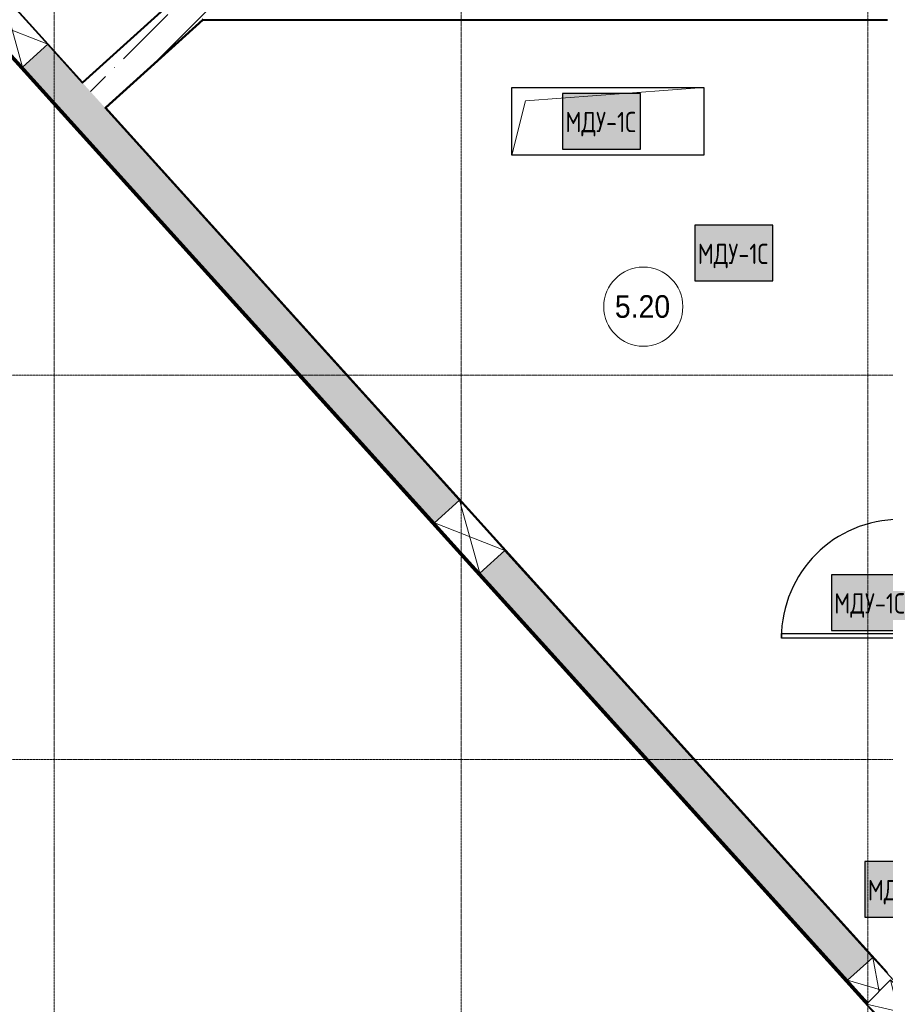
# Model space of a CAD drawing. Header units: millimetres. Extents: x -135639 to 224623, y -383017 to -59102.
# Tile 248 of 256: x 41907 to 49568, y -179588 to -170874. Entities that reach past the tile are written whole.
import ezdxf

# ---------------------------------------------------------------- set-up
doc = ezdxf.new("R2010")
doc.units = ezdxf.units.MM
doc.linetypes.add('Линия сетки', pattern=[25, 20, -2.5, 0, -2.5])
for name, color, linetype, lineweight in [('A-000-M_MASS', 7, 'Continuous', 18), ('A-010-A_ROOM', 7, 'Continuous', 20), ('A-200-M_WALL', 7, 'Continuous', 18), ('A-200-M_WALL_EXT', 7, 'Continuous', 18), ('A-200-M_WALL_INT', 7, 'Continuous', 18), ('A-200-M_WALL_PAT', 7, 'Continuous', 40), ('A-314-M_WINDOW', 7, 'Continuous', 18), ('A-314-M_WINDOW_OPEN', 7, 'Continuous', 18), ('A-325-M_DOOR', 7, 'Continuous', 18), ('A-325-M_DOOR__FRAME', 7, 'Continuous', 30), ('A-325-M_DOOR_PANEL', 7, 'Continuous', 30), ('Z-030-M_GRID', 7, 'Continuous', 9), ('Z-060-M_DETAIL', 7, 'Continuous', 18), ('Арматура воздуховодов', 7, 'Continuous', 18), ('ОС', 5, 'Continuous', 25)]:
    doc.layers.add(name, color=color, linetype=linetype, lineweight=lineweight)
doc.layers.add('ССПС', color=5, linetype='Continuous')
doc.styles.add('1111', font='isocpeur.ttf')
doc.styles.add('Arial_2', font='arial.ttf', dxfattribs={"width": 0.9, "height": 400})
pattern_1 = [(45, (0, 0), (-314.309, 314.309), []), (45, (314.3, 0), (-314.309, 314.309), [555.625, -111.125, 3.353, -107.772])]

# ---------------------------------------------------------------- blocks, each defined once
blk = doc.blocks.new('101_Дверь_Однопольная - _ПЧ_Мет_1000х2000_Тех помещения_EI60_Пр-4553806-B1_-7_650_')
at = {"layer": 'A-325-M_DOOR', "color": 253, "lineweight": 30, "true_color": 0xaaaaaa}
for p, q in [((-600, 15), (-585, 15)), ((-600, -100), (-600, 15)), ((-585, 15), (-585, -100)), ((585, -100), (585, 15)), ((585, 15), (600, 15)), ((600, 15), (600, -100)), ((-585, -100), (-600, -100)), ((600, -100), (585, -100))]:
    blk.add_line(p, q, dxfattribs=at)
at = {"layer": 'A-325-M_DOOR__FRAME', "color": 253, "true_color": 0xaaaaaa}
for p, q in [((-585, 15), (-525, 15)), ((-585, -100), (-585, 15)), ((-525, 15), (-525, -25)), ((525, 15), (585, 15)), ((525, -25), (525, 15)), ((585, 15), (585, -100)), ((-525, -25), (-515, -25)), ((-515, -25), (-515, -100)), ((515, -25), (525, -25)), ((515, -100), (515, -25)), ((-515, -100), (-585, -100)), ((585, -100), (515, -100))]:
    blk.add_line(p, q, dxfattribs=at)
at = {"layer": 'A-325-M_DOOR_PANEL', "color": 253, "true_color": 0xaaaaaa}
for p, q in [((-525, 1065), (-485, 1065)), ((-525, 15), (-525, 1065)), ((-485, 1065), (-485, 15)), ((-485, 15), (-525, 15))]:
    blk.add_line(p, q, dxfattribs=at)
blk.add_arc((-525, 15), 1050, 0, 90, dxfattribs=at)
blk = doc.blocks.new('135_SLK_GD_AR_rvt-1-B1_-7_650_')
at = {"layer": 'A-200-M_WALL_INT', "color": 253, "lineweight": 40, "true_color": 0xaaaaaa}
for p, q in [((50599.2, 21392.6), (47553.5, 24763.3)), ((50599.1, 21389.8), (51477, 22183)), ((51475, 22183.9), (50599.2, 21392.6)), ((51661, 21945), (50803.9, 21170.5)), ((50807.2, 21166.8), (51668.5, 21945)), ((51666.6, 21950), (51661, 21945)), ((51668.5, 21945), (56528.4, 21945)), ((56528.4, 21945), (56651.6, 21945)), ((56651.6, 21945), (57725, 21945)), ((50292.1, 21729.5), (50597.7, 21391.2)), ((50597.7, 21391.2), (50599.1, 21389.8)), ((50803.9, 21170.5), (50800.2, 21167.2)), ((50800.2, 21167.2), (53936.5, 17696.2)), ((57725, 13510.8), (50807.2, 21166.8)), ((54338.7, 17251), (57594.1, 13648.2))]:
    blk.add_line(p, q, dxfattribs=at)
at = {"layer": 'A-325-M_DOOR', "color": 253, "lineweight": 18, "true_color": 0xaaaaaa, "rotation": 89.99999999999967}
blk.add_blockref('101_Дверь_Однопольная - _ПЧ_Мет_1000х2000_Тех помещения_EI60_Пр-4553806-B1_-7_650_', (57850, 17000), dxfattribs=at)
blk = doc.blocks.new('231_Отверстие прямоуг _Окно_Стена_-Без выреза - Отв_КР для раскоса-1914492-B1_-7_650_')
at = {"layer": 'A-314-M_WINDOW_OPEN', "color": 253, "true_color": 0xaaaaaa}
for p, q in [((-175, 151), (425, 151)), ((425, 151), (-175, 151)), ((425, -151), (-175, -151)), ((-175, -151), (425, -151))]:
    blk.add_line(p, q, dxfattribs=at)
at = {"layer": 'A-314-M_WINDOW_OPEN', "color": 253, "lineweight": 9, "true_color": 0xaaaaaa}
for p, q in [((387.5, 151), (-175, 151)), ((425, 151), (387.5, 151)), ((-175, -151), (-137.5, -151)), ((-137.5, -151), (425, -151))]:
    blk.add_line(p, q, dxfattribs=at)
at = {"layer": 'Z-060-M_DETAIL', "color": 253, "true_color": 0xaaaaaa}
for p, q in [((-175, 150), (-175, -150)), ((425, 150), (-175, 150)), ((425, 150), (-175, -150)), ((-175, 150), (425, -150)), ((425, 150), (425, -150)), ((-175, -150), (425, -150))]:
    blk.add_line(p, q, dxfattribs=at)
blk = doc.blocks.new('231_Отверстие прямоуг _Окно_Стена_-Без выреза - Отв_КР для раскоса-1914596-B1_-7_650_')
at = {"layer": 'A-314-M_WINDOW_OPEN', "color": 253, "true_color": 0xaaaaaa}
for p, q in [((-120, 151), (370, 151)), ((370, 151), (-120, 151)), ((149.3, -151), (-120, -151)), ((-120, -151), (149.3, -151))]:
    blk.add_line(p, q, dxfattribs=at)
at = {"layer": 'A-314-M_WINDOW_OPEN', "color": 253, "lineweight": 9, "true_color": 0xaaaaaa}
for p, q in [((320, 151), (-120, 151)), ((370, 151), (320, 151)), ((-120, -151), (-70, -151)), ((-70, -151), (149.3, -151))]:
    blk.add_line(p, q, dxfattribs=at)
at = {"layer": 'Z-060-M_DETAIL', "color": 253, "true_color": 0xaaaaaa}
for p, q in [((-120, 150), (-120, -150)), ((370, 150), (-120, 150)), ((-120, 150), (140.8, -9.7)), ((370, 150), (363.3, 145.9)), ((370, 150), (370, 146.3)), ((139.7, 9), (-120, -150)), ((-120, -150), (149.2, -150))]:
    blk.add_line(p, q, dxfattribs=at)
blk = doc.blocks.new('231_Отверстие прямоуг _Окно_Стена_-Без выреза - Отв_КР для раскоса-1945361-B1_-7_650_')
at = {"layer": 'A-314-M_WINDOW_OPEN', "color": 253, "true_color": 0xaaaaaa}
for p, q in [((-120, 151), (370, 151)), ((370, 151), (118.1, 151)), ((370, -151), (-120, -151)), ((-120, -151), (370, -151))]:
    blk.add_line(p, q, dxfattribs=at)
at = {"layer": 'A-314-M_WINDOW_OPEN', "color": 253, "lineweight": 9, "true_color": 0xaaaaaa}
for p, q in [((-115.6, 151), (-120, 151)), ((320, 151), (118.1, 151)), ((370, 151), (320, 151)), ((-120, -151), (-70, -151)), ((-70, -151), (370, -151))]:
    blk.add_line(p, q, dxfattribs=at)
at = {"layer": 'Z-060-M_DETAIL', "color": 253, "true_color": 0xaaaaaa}
for p, q in [((-120, 150), (-120, -150)), ((370, 150), (-120, 150)), ((370, 150), (-120, -150)), ((-120, 150), (370, -150)), ((370, 150), (370, -150)), ((-120, -150), (370, -150))]:
    blk.add_line(p, q, dxfattribs=at)
blk = doc.blocks.new('ADSK_ОбобщеннаяМодель_ОтверстиеПрямоугольное_вПерекрытии - ADSK_ОтверстиеПрямоугольное_вПерекрытии-2015988-B1_-7_650_')
at = {"layer": 'A-000-M_MASS', "color": 253, "lineweight": 30, "true_color": 0xaaaaaa}
for p, q in [((-850, -300), (-850, 300)), ((-850, 300), (850, 300)), ((850, 300), (850, -300)), ((850, -300), (-850, -300))]:
    blk.add_line(p, q, dxfattribs=at)
at = {"layer": 'A-000-M_MASS', "color": 253, "true_color": 0xaaaaaa}
for p, q in [((-730, 180), (850, 300)), ((-850, -300), (-730, 180))]:
    blk.add_line(p, q, dxfattribs=at)
blk = doc.blocks.new('135_SLK_GD_KR_rvt-1-B1_-7_650_')
at = {"layer": 'A-200-M_WALL_PAT', "lineweight": 9, "true_color": 0xaaaaaa}
h = blk.add_hatch(dxfattribs=at)
h.set_pattern_fill('FP_20', color=253, style=0, pattern_type=2)
h.set_pattern_definition(pattern_1)
h.paths.add_polyline_path([(57371.5, 13447.1), (57594.1, 13648.2), (54338.7, 17251), (54116.1, 17049.9), (57061.6, 13790)])
h.paths.add_polyline_path([(53713.9, 17495), (53936.5, 17696.2), (50292.1, 21729.5), (50069.5, 21528.4), (50292.1, 21282)])
h.paths.add_polyline_path([(49667.2, 21973.6), (49889.8, 22174.7), (48052.8, 24207.7), (47830.2, 24006.6), (48736.8, 23003.2)])
h.paths.add_polyline_path([(47428, 24451.8), (47650.6, 24652.9), (47552.1, 24761.9), (47329.8, 24560.4), (47335.5, 24554.1)])
h.paths.add_polyline_path([(47182.7, 24723.3), (47404.9, 24924.8), (47216.4, 25133.4), (46994.1, 24931.9), (47181, 24725.1)])
h.paths.add_polyline_path([(46847, 25094.8), (47069.2, 25296.3), (46209.8, 26247.4), (45987.6, 26045.9), (46845.3, 25096.6)])
h.paths.add_polyline_path([(45840.4, 26208.8), (46062.7, 26410.2), (45871.7, 26621.7), (45649.4, 26420.2), (45838.7, 26210.6)])
h.paths.add_polyline_path([(45502.2, 26583), (45724.5, 26784.5), (44849.6, 27752.6), (44627.1, 27551.5), (45500.6, 26584.9)])
h.paths.add_polyline_path([(44514.5, 27676.2), (44737.1, 27877.3), (44532.3, 28104), (44310, 27902.5), (44512.2, 27678.7)])
h.paths.add_polyline_path([(44162.9, 28065.4), (44385.1, 28266.8), (43909.6, 28793.1), (43687, 28592), (44161.2, 28067.2)])
h.paths.add_polyline_path([(43173.4, 29160.4), (43396, 29361.5), (43172.6, 29608.5), (42950.1, 29407.5), (43171.1, 29162.9)])
h.paths.add_polyline_path([(42837.5, 29532.2), (43060.1, 29733.3), (42183, 30704), (41960.7, 30502.5), (42835.2, 29534.7)])
h.paths.add_polyline_path([(41813.6, 30665.4), (42035.8, 30866.9), (39875.9, 33257.3), (39653.3, 33056.1), (41811.9, 30667.2)])
h.paths.add_polyline_path([(39251.1, 33501.3), (39473.7, 33702.5), (35880.2, 37679.5), (35657.6, 37478.3), (37824.8, 35079.8)])
h.paths.add_polyline_path([(35255.3, 37923.5), (35477.9, 38124.6), (32404, 41526.6), (32181.4, 41325.5), (33672.6, 39675.1)])
h.paths.add_polyline_path([(31779.2, 41770.7), (32001.8, 41971.8), (28378.1, 45982.2), (28155.5, 45781), (30611, 43063.5)])
h.paths.add_polyline_path([(27753.3, 46226.2), (27975.8, 46427.3), (24097.4, 50719.7), (23874.8, 50518.6), (27697.1, 46288.3)])
h.paths.add_polyline_path([(23241.7, 51443), (23057, 51423.6), (23279.6, 51624.8), (23245.6, 51461.7)])
h.paths.add_polyline_path([(23426.4, 51462.3), (23203.9, 51261.1), (23241.7, 51443), (23420.6, 51461.7)])
h.paths.add_polyline_path([(23204.4, 51260.5), (23426.4, 51462.3), (22177.3, 52844.7), (21955.1, 52643.2), (23203.9, 51261.1)])
h.paths.add_polyline_path([(21807.9, 52806), (22030.2, 53007.5), (21826.2, 53233.1), (21603.7, 53032.1), (21806.2, 52807.9)])
h.paths.add_polyline_path([(21491.1, 53156.7), (21713.6, 53357.9), (20821.3, 54345.5), (20598.7, 54144.4), (21488.8, 53159.2)])
h.paths.add_polyline_path([(20480.5, 54275.1), (20703.1, 54476.3), (19865.1, 55403.7), (19642.5, 55202.6), (20466.2, 54291)])
h.paths.add_polyline_path([(19424.6, 55443.7), (19647.2, 55644.9), (19526.3, 55778.7), (19303.7, 55577.6), (19424.1, 55444.3)])
h.paths.add_polyline_path([(19085.8, 55818.7), (19308.4, 56019.8), (15666.8, 60050), (15262.5, 60050), (19085.3, 55819.2)])
h = blk.add_hatch(dxfattribs=at)
h.set_pattern_fill('FP_20', color=253, style=0, pattern_type=2)
h.set_pattern_definition(pattern_1)
h.paths.add_polyline_path([(50800.2, 21167.2), (51998.6, 22250), (51551.1, 22250), (50599.1, 21389.8)])
at = {"layer": 'A-200-M_WALL', "color": 253, "lineweight": 40, "true_color": 0xaaaaaa}
for p, q in [((47322.1, 24554.1), (57545, 13240.2)), ((47325, 24556.8), (57547.8, 13243)), ((47328, 24559.4), (57550.6, 13245.9))]:
    blk.add_line(p, q, dxfattribs=at)
at = {"layer": 'A-200-M_WALL_EXT', "color": 253, "lineweight": 40, "true_color": 0xaaaaaa}
for p, q in [((15247.6, 60036.6), (57685.2, 13070.1)), ((51551.1, 22250), (50599.1, 21389.8)), ((50800.2, 21167.2), (51666.6, 21950)), ((50599.1, 21389.8), (50292.1, 21729.5)), ((50069.5, 21528.4), (53713.9, 17495)), ((53713.9, 17495), (50069.5, 21528.4)), ((53936.5, 17696.2), (50800.2, 21167.2)), ((57594.1, 13648.2), (54338.7, 17251)), ((54116.1, 17049.9), (57371.5, 13447.1)), ((57371.5, 13447.1), (54116.1, 17049.9))]:
    blk.add_line(p, q, dxfattribs=at)
at = {"layer": 'A-000-M_MASS', "color": 253, "lineweight": 18, "true_color": 0xaaaaaa}
blk.add_blockref('ADSK_ОбобщеннаяМодель_ОтверстиеПрямоугольное_вПерекрытии - ADSK_ОтверстиеПрямоугольное_вПерекрытии-2015988-B1_-7_650_', (55250, 21048.5), dxfattribs=at)
at = {"layer": 'A-314-M_WINDOW', "color": 253, "lineweight": 18, "true_color": 0xaaaaaa}
for name, p, rotation in [('231_Отверстие прямоуг _Окно_Стена_-Без выреза - Отв_КР для раскоса-1914492-B1_-7_650_', (49895.8, 21944.3), 312.1000000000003), ('231_Отверстие прямоуг _Окно_Стена_-Без выреза - Отв_КР для раскоса-1914492-B1_-7_650_', (53942.5, 17465.8), 312.1000000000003), ('231_Отверстие прямоуг _Окно_Стена_-Без выреза - Отв_КР для раскоса-1914596-B1_-7_650_', (57563.2, 13458.6), 312.1000000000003), ('231_Отверстие прямоуг _Окно_Стена_-Без выреза - Отв_КР для раскоса-1945361-B1_-7_650_', (57730.5, 13257.9), 315.5189603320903)]:
    blk.add_blockref(name, p, dxfattribs=dict(at, rotation=rotation))
blk = doc.blocks.new('050_Марка_Помещение - Номер-620969-B1_-7_650_')
at = {"layer": 'A-010-A_ROOM', "color": 253, "true_color": 0xaaaaaa}
blk.add_circle((0, 0), 3.5, dxfattribs=at)
blk = doc.blocks.new('-1 эт')
at = {"layer": 'Z-030-M_GRID', "color": 253, "linetype": 'Линия сетки', "true_color": 0xaaaaaa}
for p, q in [((50350, -19698), (50350, 89253)), ((53950, -19697.8), (53950, 89253.2)), ((57550, -19697.6), (57550, 89253.4)), ((155950.3, 18800), (-3679.5, 18800)), ((155950.5, 15400), (-3679.3, 15400))]:
    blk.add_line(p, q, dxfattribs=at)
at = {"lineweight": 5}
for name in ['135_SLK_GD_KR_rvt-1-B1_-7_650_', '135_SLK_GD_AR_rvt-1-B1_-7_650_']:
    blk.add_blockref(name, (0, 0), dxfattribs=at)
at = {"layer": 'A-010-A_ROOM', "color": 253, "true_color": 0xaaaaaa, "xscale": 99.99999999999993, "yscale": 99.99999999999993, "zscale": 99.99999999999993}
blk.add_blockref('050_Марка_Помещение - Номер-620969-B1_-7_650_', (55563.2, 19407.7), dxfattribs=at)
at = {"layer": 'A-010-A_ROOM', "color": 253, "lineweight": 9, "true_color": 0xaaaaaa, "insert": (55311.4, 19509.4), "char_height": 200, "width": 606.076, "attachment_point": 1, "style": 'Arial_2'}
blk.add_mtext('5.20', dxfattribs=at)
blk = doc.blocks.new('ger')
at = {"lineweight": 40, "ltscale": 2, "true_color": 0xffffff}
h = blk.add_hatch(color=7, dxfattribs=at)
h.dxf.hatch_style = 1
h.paths.add_polyline_path([(491036.1, -67335.5), (491036.1, -66842.7), (490344.7, -66842.7), (490344.7, -67335.5)])
at = {"layer": 'ОС', "color": 1, "lineweight": 30}
blk.add_lwpolyline([(491036.1, -66842.7), (490344.7, -66842.7), (490344.7, -67335.5), (491036.1, -67335.5)], close=True, dxfattribs=at)
at = {"layer": 'ССПС', "color": 1, "lineweight": -2, "ltscale": 1000, "style": '1111', "width": 0.8}
blk.add_text('МДУ-1С', height=180, dxfattribs=at).set_placement((490370.6, -67185.8))

msp = doc.modelspace()

# ---------------------------------------------------------------- block references
msp.add_blockref('-1 эт', (-8136.8, -192821.5))
at = {"layer": 'Арматура воздуховодов', "lineweight": 30}
for p in [(-443633.7, -104683.9), (-442462.7, -105850.9), (-441254, -108944), (-440957.2, -111482.4)]:
    msp.add_blockref('ger', p, dxfattribs=at)

doc.saveas('drawing.dxf')
